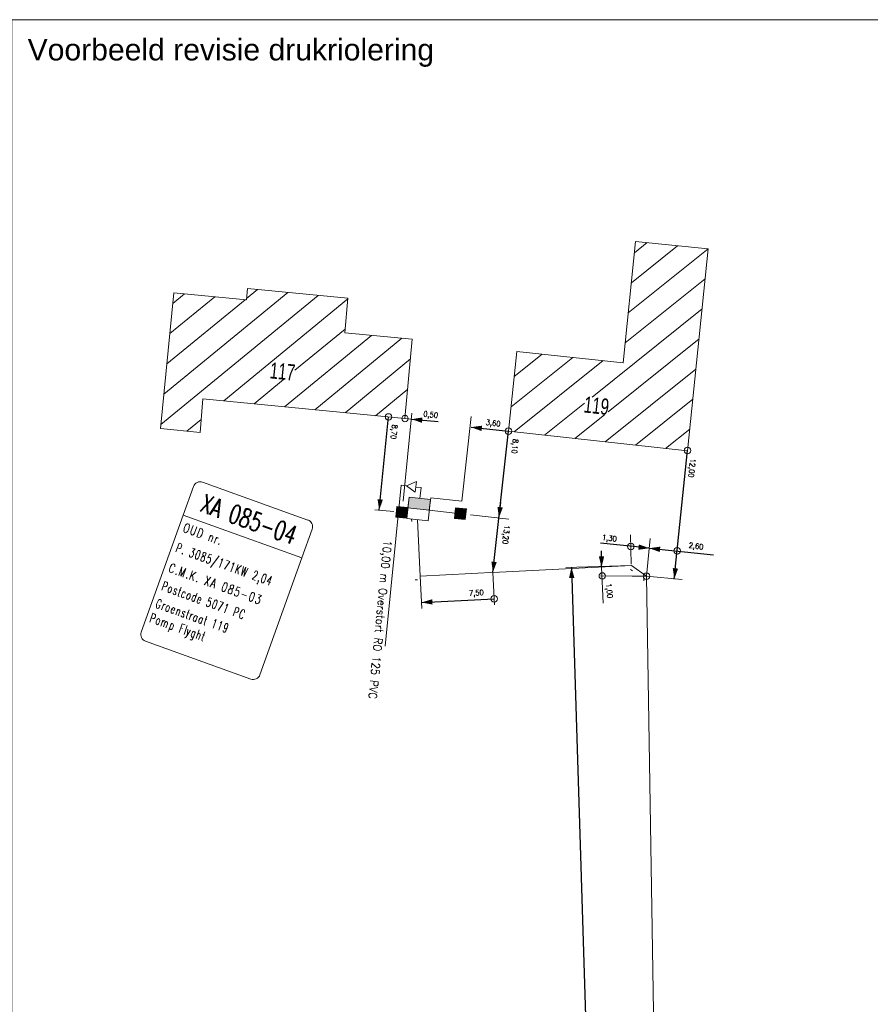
# Model space of a CAD drawing. Header units: metres. Extents: x 134035 to 140154, y 395174 to 396296.
# Tile 13 of 24: x 139953 to 140032, y 396116 to 396208. Entities that reach past the tile are written whole.
import ezdxf
from ezdxf.enums import TextEntityAlignment as Align

# ---------------------------------------------------------------- set-up
doc = ezdxf.new("R2010")
doc.units = ezdxf.units.M
doc.header["$MEASUREMENT"] = 0
doc.linetypes.add('DGN Style 3', pattern=[313.361748, 223.82982, -89.531928])
doc.linetypes.add('DGN Style 6', pattern=[425.724318, 0.22383, -89.531928, 156.680874, -89.531928, 0.22383, -89.531928])
for name, color, linetype, lineweight in [('Br-aansl-hulpst rwa inlaat', 4, 'Continuous', 0), ('Br-druk-aangesloten pand arcering', 2, 'Continuous', 13), ('Br-druk-aangesloten pand contour', 1, 'Continuous', 13), ('Br-druk-drukrioolleiding', 6, 'Continuous', 13), ('Br-druk-maatvoering hulplijn', 7, 'Continuous', 40), ('Br-druk-maatvoering pijl_tekst', 7, 'Continuous', 0), ('Br-druk-maatvoering referentie punt', 7, 'Continuous', 0), ('Br-druk-ontstoppingsstuk', 7, 'Continuous', 0), ('Br-druk-pompput zonder CMK', 7, 'Continuous', 0), ('Br-druk-stempel pompput', 7, 'Continuous', 0), ('Br-druk-tekst drukriool_vrijverval leiding', 7, 'Continuous', 0), ('Br-druk-tekst opmerkingen', 7, 'Continuous', 0), ('Br-druk-terugslagklep', 7, 'Continuous', 0), ('Br-druk-voedingskabel', 1, 'Continuous', 13), ('Br-druk-vrijvervalleiding', 30, 'Continuous', 13), ('Br-elem-constructie lijnen', 7, 'Continuous', 0), ('Br-text-commentaarteksten', 7, 'Continuous', 0), ('Level 18', 7, 'Continuous', 0)]:
    doc.layers.add(name, color=color, linetype=linetype, lineweight=lineweight)
doc.styles.add('1.5mm', font='Arial.ttf', dxfattribs={"height": 0.0015})
doc.styles.get("Standard").update_dxf_attribs({"font": 'txt.shx'})
doc.styles.add('Style-Arial', font='Arial.ttf')
doc.styles.add('Style-STANDARD', font='STANDARD.shx')
doc.dimstyles.get("Standard").update_dxf_attribs({"dimtxt": 180, "dimasz": 180, "dimexe": 180, "dimexo": 62.5, "dimgap": 90, "dimtad": 0, "dimtih": 1, "dimtoh": 1, "dimdec": 4, "dimzin": 1, "dimdsep": 46, "dimtxsty": 'Standard', "dimcen": 0.09, "dimadec": 0, "dimazin": 0, "dimtfac": 1, "dimtdec": 4, "dimtofl": 0, "dimtmove": 1, "dimatfit": 3, "dimfxl": 1, "dimtolj": 1, "dimtzin": 1, "dimarcsym": 0})

# ---------------------------------------------------------------- blocks, each defined once
blk = doc.blocks.new('PP')
at = {"layer": 'Br-druk-pompput zonder CMK', "linetype": 'Continuous', "lineweight": 0}
blk.add_hatch(color=4, dxfattribs=at).paths.add_polyline_path([(-1, -1.001), (-0.998, -0.001), (1, -0.001), (1.001, -1.001)])
at = {"layer": 'Br-druk-pompput zonder CMK', "color": 7, "linetype": 'Continuous', "lineweight": 0, "flags": 128}
for points in [[(-0.999, 0.999), (1.001, 0.999), (1.001, -1.001), (-1, -1.001), (-0.999, 0.999)], [(-0.998, -0.001), (1, -0.001), (1.001, -1.001), (-1, -1.001), (-0.998, -0.001)]]:
    blk.add_lwpolyline(points, close=True, dxfattribs=at)
blk = doc.blocks.new('OS')
at = {"layer": 'Br-druk-ontstoppingsstuk', "linetype": 'Continuous', "lineweight": 0}
blk.add_hatch(color=251, dxfattribs=at).paths.add_polyline_path([(0.499, -0.5), (-0.501, -0.499), (-0.5, 0.5), (0.501, 0.5)])
at = {"layer": 'Br-druk-ontstoppingsstuk', "color": 7, "linetype": 'Continuous', "lineweight": 0, "flags": 128}
blk.add_lwpolyline([(-0.5, 0.5), (0.501, 0.5), (0.499, -0.5), (-0.501, -0.499), (-0.5, 0.5)], close=True, dxfattribs=at)
blk = doc.blocks.new('TSK')
at = {"layer": 'Br-druk-terugslagklep', "color": 7, "linetype": 'Continuous', "lineweight": 0, "flags": 128}
blk.add_lwpolyline([(-0.58, -1), (-0.57, 1), (1.16, 0), (-0.58, -1)], close=True, dxfattribs=at)
blk = doc.blocks.new('TM_0.5')
at = {"layer": 'Br-aansl-hulpst rwa inlaat', "color": 71, "linetype": 'Continuous', "lineweight": 0}
blk.add_line((0, 0), (-1, 0), dxfattribs=at)
at = {"layer": 'Level 18', "color": 71, "linetype": 'Continuous', "lineweight": 0, "extrusion": (0, 0, -1)}
blk.add_solid([(1, 0.249), (1, -0.251), (0, 0)], dxfattribs=at)

msp = doc.modelspace()

# ---------------------------------------------------------------- hatches: boundary and pattern name
at = {"layer": 'Br-druk-aangesloten pand arcering'}
h = msp.add_hatch(dxfattribs=at)
h.set_pattern_fill('HATCH', color=256, style=0, pattern_type=2)
h.set_pattern_definition([(38.722, (140006.281, 396169.7035), (-1.25109, 1.56038), [])])
h.paths.add_polyline_path([(139999.129, 396169.313), (140015.156, 396167.549, -0.448234), (140015.487, 396167.851), (140017.382, 396186.278), (140010.629, 396186.975), (140009.487, 396175.696), (139999.615, 396176.758), (139998.863, 396169.644, -0.415467)])
h.paths.add_polyline_path([(140005.96, 396172.586), (140008.214, 396172.337), (140008.05, 396170.846), (140005.795, 396171.095)], flags=16)
h = msp.add_hatch(dxfattribs=at)
h.set_pattern_fill('HATCH', color=256, style=0, pattern_type=2)
h.set_pattern_definition([(39.405, (139973.9467, 396176.0217), (-1.2696, 1.54536), [])])
h.paths.add_polyline_path([(139988, 396170.634), (139988.928, 396170.543, -0.412463), (139989.254, 396170.813), (139989.904, 396177.887), (139983.636, 396178.482), (139983.92, 396181.696), (139974.611, 396182.582), (139974.508, 396181.541), (139967.763, 396182.203), (139966.538, 396169.599), (139970.209, 396169.217), (139970.449, 396172.353), (139987.403, 396170.692, -1.032199)])
h.paths.add_polyline_path([(139976.798, 396175.751), (139979.054, 396175.53), (139978.908, 396174.037), (139976.652, 396174.258)], flags=16)

# ---------------------------------------------------------------- linework, layer by layer
at = {"layer": 'Br-druk-aangesloten pand contour', "flags": 128}
for points in [[(139998.831, 396169.345), (139999.615, 396176.758), (140009.487, 396175.696), (140010.629, 396186.975), (140017.382, 396186.278), (140015.452, 396167.517), (139998.831, 396169.345)], [(139970.209, 396169.217), (139966.538, 396169.599), (139967.763, 396182.203), (139974.508, 396181.541), (139974.611, 396182.582), (139983.92, 396181.696), (139983.636, 396178.482), (139989.904, 396177.887), (139989.226, 396170.514), (139970.449, 396172.353), (139970.209, 396169.217)]]:
    msp.add_lwpolyline(points, close=True, dxfattribs=at)
at = {"layer": 'Br-druk-aangesloten pand contour', "color": 2, "linetype": 'Continuous', "lineweight": 13}
msp.add_point((139998.831, 396169.345), dxfattribs=at)
at = {"layer": 'Br-druk-drukrioolleiding', "color": 6, "linetype": 'Continuous', "lineweight": 13, "flags": 128}
for points in [[(139997.777, 396156.244), (139990.649, 396155.889), (139990.374, 396161.122)], [(140020.583, 396036.81), (140020.198, 396042.064), (140019.151, 396049.821), (140014.057, 396088.871), (140012.46, 396105.812), (140011.642, 396155.882), (140010.242, 396156.864), (139997.388, 396156.225)]]:
    msp.add_lwpolyline(points, dxfattribs=at)
at = {"layer": 'Br-druk-maatvoering hulplijn', "color": 7, "linetype": 'DGN Style 3', "lineweight": 0}
for p, q in [((139989.858, 396171.029), (139989.047, 396162.854)), ((139995.363, 396170.711), (139994.498, 396162.851)), ((139986.441, 396162.056), (139988.182, 396161.879)), ((139995.303, 396161.572), (139998.881, 396161.178)), ((140010.163, 396159.73), (140010.237, 396157.006)), ((140011.983, 396159.384), (140011.642, 396155.882)), ((140004.17, 396156.693), (140010.242, 396156.864)), ((139990.798, 396152.893), (139990.649, 396155.889)), ((139997.537, 396153.228), (139997.388, 396156.225)), ((140007.369, 396155.902), (140010.369, 396155.888)), ((140011.642, 396155.882), (140010.329, 396155.888)), ((140011.642, 396155.882), (140014.951, 396155.563))]:
    msp.add_line(p, q, dxfattribs=at)
at = {"layer": 'Br-druk-maatvoering hulplijn', "color": 7, "linetype": 'DGN Style 3', "lineweight": 13}
for p, q in [((139991.561, 396162.671), (139991.615, 396163.168)), ((139991.615, 396163.168), (139994.498, 396162.851))]:
    msp.add_line(p, q, dxfattribs=at)
at = {"layer": 'Br-druk-maatvoering pijl_tekst', "color": 7, "linetype": 'Continuous', "lineweight": 0}
for p, q in [((139989.83, 396170.458), (139989.226, 396170.514)), ((140007.629, 396153.387), (140007.477, 396156.727))]:
    msp.add_line(p, q, dxfattribs=at)
at = {"layer": 'Br-druk-maatvoering referentie punt', "color": 7, "linetype": 'Continuous', "lineweight": 0}
for centre in [(139987.702, 396170.673), (139989.226, 396170.514), (139998.831, 396169.345), (140015.456, 396167.553), (140010.193, 396158.64), (140014.498, 396158.238), (140007.544, 396155.901), (140011.647, 396155.876), (139997.509, 396153.778)]:
    msp.add_circle(centre, 0.3, dxfattribs=at)
at = {"layer": 'Br-druk-stempel pompput', "color": 7, "linetype": 'Continuous', "lineweight": 0, "flags": 128}
for points in [[(139980.616, 396160.253), (139979.656, 396157.58), (139968.636, 396161.54), (139969.597, 396164.214)], [(139970.441, 396164.612), (139980.219, 396161.098)], [(139964.739, 396150.69), (139968.636, 396161.541), (139979.656, 396157.58), (139975.76, 396146.729)], [(139974.914, 396146.33), (139965.137, 396149.845)]]:
    msp.add_lwpolyline(points, dxfattribs=at)
at = {"layer": 'Br-druk-stempel pompput', "color": 7, "linetype": 'Continuous', "lineweight": 0}
msp.add_arc((139970.216, 396163.992), 0.66, 70.23105, 160.23105, dxfattribs=at)
at = {"layer": 'Br-druk-stempel pompput', "color": 7, "linetype": 'Continuous', "lineweight": 0, "extrusion": (0, 0, -1)}
for centre, start, end in [((-139979.995, 396160.478), 109.76895, 199.76895), ((-139965.36, 396150.466), 289.76895, 19.76895), ((-139975.138, 396146.952), 199.76895, 289.76895)]:
    msp.add_arc(centre, 0.66, start, end, dxfattribs=at)
at = {"layer": 'Br-druk-voedingskabel', "color": 1, "linetype": 'DGN Style 6', "lineweight": 13}
for p, q in [((139989.838, 396161.185), (139990.158, 396155.547)), ((139990.158, 396155.547), (140010.154, 396156.491)), ((140010.154, 396156.491), (140011.384, 396155.685)), ((140011.384, 396155.685), (140012.164, 396105.722))]:
    msp.add_line(p, q, dxfattribs=at)
at = {"layer": 'Br-druk-vrijvervalleiding', "color": 30, "linetype": 'Continuous', "lineweight": 13}
for p, q in [((139987.373, 396149.395), (139988.873, 396164.32)), ((139988.873, 396164.32), (139989.37, 396164.27)), ((139990.225, 396164.159), (139990.721, 396164.102)), ((139990.721, 396164.102), (139990.606, 396163.108)), ((139993.87, 396161.746), (139991.483, 396162))]:
    msp.add_line(p, q, dxfattribs=at)
at = {"layer": 'Br-elem-constructie lijnen', "flags": 128}
msp.add_lwpolyline([(139952.717, 396207.559), (140053.377, 396207.559), (140053.377, 396024.689), (139952.717, 396024.689), (139952.717, 396207.559)], close=True, dxfattribs=at)

# ---------------------------------------------------------------- block references
at = {"layer": 'Br-druk-maatvoering pijl_tekst', "color": 7, "linetype": 'Continuous', "lineweight": 0}
for p, rotation in [((139997.945, 396161.299), 263.3265284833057), ((140007.477, 396156.727), 270.3306171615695)]:
    msp.add_blockref('TM_0.5', p, dxfattribs=dict(at, rotation=rotation))
at = {"layer": 'Br-druk-ontstoppingsstuk', "color": 7, "linetype": 'Continuous', "lineweight": 0}
for p, xscale, yscale, zscale, rotation in [((139988.928, 396161.804), 1.000000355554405, 1.000000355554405, 1.000000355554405, 84.27085188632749), ((139994.367, 396161.688), 0.9999998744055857, 0.9999998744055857, 0.9999998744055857, 83.38668917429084)]:
    msp.add_blockref('OS', p, dxfattribs=dict(at, xscale=xscale, yscale=yscale, zscale=zscale, rotation=rotation))
at = {"layer": 'Br-druk-pompput zonder CMK', "color": 7, "linetype": 'Continuous', "lineweight": 0, "xscale": 1.000004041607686, "yscale": 1.000004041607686, "zscale": 1.000004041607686, "rotation": 173.3712901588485}
msp.add_blockref('PP', (139990.491, 396162.114), dxfattribs=at)
at = {"layer": 'Br-druk-terugslagklep', "color": 7, "linetype": 'Continuous', "lineweight": 0, "xscale": 0.5000007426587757, "yscale": 0.5000007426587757, "zscale": 0.5000007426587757, "rotation": 174.2634102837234}
msp.add_blockref('TSK', (139989.945, 396164.212), dxfattribs=at)

# ---------------------------------------------------------------- texts
at = {"layer": 'Br-druk-maatvoering pijl_tekst', "color": 7, "linetype": 'Continuous', "lineweight": 13, "style": 'Style-STANDARD'}
for s, rotation, p in [('0,50', 352.91555, (139990.933, 396170.969)), ('3,60', 352.91555, (139996.737, 396170.188)), ('8,70', 264.12537, (139988.289, 396169.96)), ('8,10', 264.12537, (139999.505, 396168.623)), ('12,00', 264.12537, (140015.964, 396166.786)), ('13,20', 264.12537, (139998.707, 396160.614)), ('1,30', 352.27839, (140007.53, 396159.511)), ('2,60', 352.27839, (140015.579, 396158.775)), ('1,00', 275.30896, (140008.141, 396155.202)), ('7,50', 2.77422, (139995.172, 396154.31))]:
    msp.add_text(s, height=0.5, rotation=rotation, dxfattribs=at).set_placement(p, align=Align.MIDDLE_LEFT)
at = {"layer": 'Br-druk-stempel pompput', "color": 7, "linetype": 'Continuous', "lineweight": 0, "style": 'Style-STANDARD', "width": 0.76923}
msp.add_text('XA 085-04', height=1.716, rotation=340.23105, dxfattribs=at).set_placement((139974.719, 396161.169), align=Align.MIDDLE_CENTER)
at = {"layer": 'Br-druk-stempel pompput', "color": 7, "linetype": 'Continuous', "lineweight": 0, "char_height": 0.858, "rotation": 340.23105, "line_spacing_factor": 0.6, "style": 'Style-STANDARD'}
for s, insert, attachment_point in [('\\H1x;\\W0.769231;\\T1.188;OUD nr.', (139968.835, 396160.836), 1), ('\\H1x;\\W0.671329;\\T1.240;P. 3085/171KW 2,04', (139968.166, 396158.973), 1), ('\\H1x;\\W0.769231;\\T1.214;C.M.K. XA 085-03', (139967.496, 396157.11), 1), ('\\H1x;\\W0.671329;\\T1.227;Postcode 5071 PC', (139966.704, 396155.013), 4), ('\\H1x;\\W0.671329;\\T1.236;Groenstraat 119', (139966.141, 396153.396), 4), ('\\H1x;\\W0.671329;\\T1.223;Pomp Flyght', (139965.542, 396151.924), 4)]:
    msp.add_mtext(s, dxfattribs=dict(at, insert=insert, attachment_point=attachment_point))
at = {"layer": 'Br-druk-tekst drukriool_vrijverval leiding', "color": 7, "linetype": 'Continuous', "lineweight": 0, "style": 'Style-STANDARD'}
msp.add_text('10,00 m Overstort RO 125 PVC', height=0.75, rotation=264.50838, dxfattribs=at).set_placement((139986.925, 396151.842), align=Align.MIDDLE_CENTER)
at = {"layer": 'Br-druk-tekst opmerkingen', "style": 'Style-Arial', "width": 0.666667}
for s, rotation, p in [('117', 354.40619, (139977.78, 396174.148)), ('119', 353.71118, (140006.923, 396170.97))]:
    msp.add_text(s, height=1.5, rotation=rotation, dxfattribs=at).set_placement(p, align=Align.CENTER)
at = {"layer": 'Br-text-commentaarteksten', "color": 7, "insert": (139954.192, 396203.174), "char_height": 2, "attachment_point": 7, "line_spacing_factor": 0.600594, "style": '1.5mm'}
msp.add_mtext('Voorbeeld revisie drukriolering', dxfattribs=at)

# ---------------------------------------------------------------- leaders
at = {"layer": 'Br-druk-maatvoering pijl_tekst', "color": 7, "linetype": 'Continuous', "lineweight": 0}
for points in [[(139986.827, 396162.018), (139987.702, 396170.673)], [(139989.83, 396170.458), (139992.317, 396170.239)], [(139995.357, 396169.715), (139998.831, 396169.345)], [(139997.387, 396156.224), (139998.831, 396169.345)], [(140014.229, 396155.615), (140015.456, 396167.553)], [(139997.945, 396161.299), (139998.114, 396162.737)], [(140011.91, 396158.479), (140007.389, 396158.947)], [(140011.908, 396158.476), (140017.878, 396157.862)], [(140007.477, 396156.727), (140007.468, 396158.24)], [(140004.674, 396156.71), (140006.311, 396105.01)], [(139990.77, 396153.443), (139997.509, 396153.778)]]:
    msp.add_leader(points, dimstyle='Standard', override={"dimtxt": 0.5, "dimasz": 1, "dimgap": 0.25, "dimtad": 1, "dimtxsty": 'Style-STANDARD', "dimldrblk": 'TM_0.5'}, dxfattribs=at)

doc.saveas('drawing.dxf')
